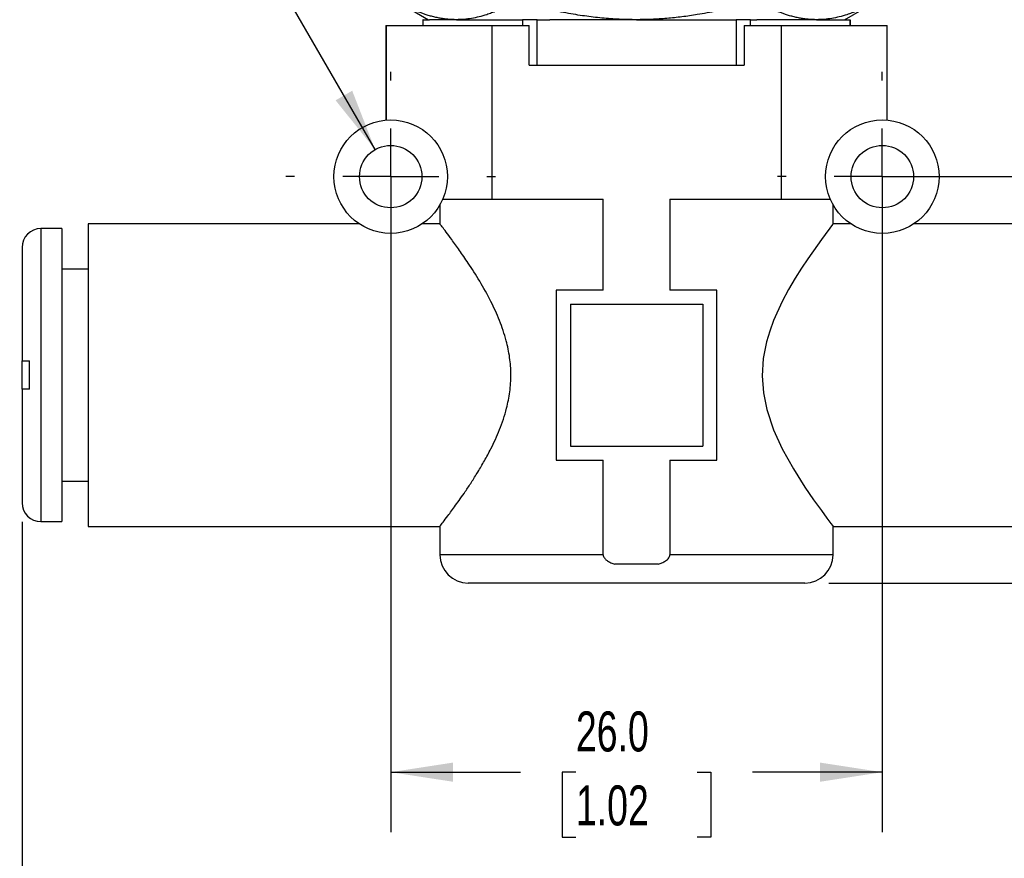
# Model space of a CAD drawing. Header units: millimetres. Extents: x 6 to 273, y 6 to 210.
# Tile 3 of 15: x 53 to 105, y 46 to 90. Entities that reach past the tile are written whole.
import ezdxf

# ---------------------------------------------------------------- set-up
doc = ezdxf.new("R2010")
doc.units = ezdxf.units.MM
doc.linetypes.add('SLD-Center', pattern=[19.05, 15.24, -1.27, 1.27, -1.27])
doc.linetypes.add('SLD-Solid', pattern=[0])
doc.layers.add('CENTER', color=40, linetype='SLD-Center')
doc.layers.add('DIMENSIONS', color=140, linetype='SLD-Solid', lineweight=25)
doc.styles.add('SLDTEXTSTYLE0', font='TXT', dxfattribs={"width": 0.7})
doc.dimstyles.new('SLDDIMSTYLE0', dxfattribs={"dimtxt": 2.158008, "dimasz": 3.302, "dimexe": 0, "dimexo": 0.0625, "dimgap": 0.539502, "dimtad": 0, "dimtih": 1, "dimtoh": 1, "dimdec": 1, "dimrnd": 1e-09, "dimzin": 12, "dimdsep": 46, "dimtxsty": 'SLDTEXTSTYLE0', "dimsah": 1, "dimcen": 0.09, "dimadec": 0, "dimazin": 3, "dimtfac": 1, "dimtdec": 1, "dimtofl": 0, "dimtmove": 0, "dimatfit": 3, "dimfxl": 0, "dimfrac": 2, "dimtolj": 1, "dimtzin": 12, "dimarcsym": 0})
doc.dimstyles.new('SLDDIMSTYLE1', dxfattribs={"dimtxt": 2.158008, "dimasz": 3.302, "dimexe": 0, "dimexo": 0.0625, "dimgap": 0.539502, "dimtad": 0, "dimtih": 1, "dimtoh": 1, "dimdec": 1, "dimrnd": 1e-09, "dimzin": 4, "dimdsep": 46, "dimtxsty": 'SLDTEXTSTYLE0', "dimsah": 1, "dimcen": 0.09, "dimadec": 0, "dimazin": 1, "dimtfac": 1, "dimtdec": 1, "dimtofl": 0, "dimtmove": 0, "dimatfit": 3, "dimfxl": 0, "dimfrac": 2, "dimtolj": 1, "dimtzin": 12, "dimarcsym": 0})
doc.dimstyles.new('SLDDIMSTYLE2', dxfattribs={"dimtxt": 2.158008, "dimasz": 3.302, "dimexe": 0, "dimexo": 0.0625, "dimgap": 0.539502, "dimtad": 0, "dimtih": 1, "dimtoh": 1, "dimdec": 1, "dimrnd": 1e-09, "dimzin": 12, "dimdsep": 46, "dimtxsty": 'SLDTEXTSTYLE0', "dimsah": 1, "dimcen": 0, "dimadec": 0, "dimazin": 3, "dimtfac": 1, "dimtdec": 1, "dimtofl": 0, "dimtmove": 0, "dimatfit": 3, "dimfxl": 0, "dimfrac": 2, "dimtolj": 1, "dimtzin": 12, "dimarcsym": 0})

# ---------------------------------------------------------------- blocks, each defined once
blk = doc.blocks.new('_D')
at = {"layer": 'DIMENSIONS'}
for p, q in [((100.303, 82.067), (131.741, 82.067)), ((128.566, 82.067), (128.566, 75.23)), ((125.36, 71.317), (124.635, 71.317)), ((124.635, 71.317), (124.635, 67.887)), ((131.773, 71.317), (132.497, 71.317)), ((132.497, 71.317), (132.497, 67.887)), ((124.635, 67.887), (125.36, 67.887)), ((132.497, 67.887), (131.773, 67.887)), ((128.566, 60.567), (128.566, 67.404)), ((96.203, 60.567), (131.741, 60.567))]:
    blk.add_line(p, q, dxfattribs=at)
for points in [[(128.566, 82.067), (128.058, 78.765), (129.074, 78.765)], [(128.566, 60.567), (129.074, 63.869), (128.058, 63.869)]]:
    blk.add_solid(points, dxfattribs=at)
at = {"layer": 'DIMENSIONS', "char_height": 2.1167, "attachment_point": 1, "style": 'SLDTEXTSTYLE0'}
for s, insert in [('21.5', (125.36, 74.529)), ('0.85', (125.36, 70.616))]:
    blk.add_mtext(s, dxfattribs=dict(at, insert=insert))
blk = doc.blocks.new('_D_1')
at = {"layer": 'DIMENSIONS'}
for p, q in [((92.23, 114.017), (143.741, 114.017)), ((140.566, 114.017), (140.566, 91.045)), ((137.36, 87.132), (136.635, 87.132)), ((136.635, 87.132), (136.635, 83.702)), ((143.773, 87.132), (144.497, 87.132)), ((144.497, 87.132), (144.497, 83.702)), ((136.635, 83.702), (137.36, 83.702)), ((144.497, 83.702), (143.773, 83.702)), ((140.566, 60.567), (140.566, 83.219)), ((96.203, 60.567), (143.741, 60.567))]:
    blk.add_line(p, q, dxfattribs=at)
for points in [[(140.566, 114.017), (140.058, 110.715), (141.074, 110.715)], [(140.566, 60.567), (141.074, 63.869), (140.058, 63.869)]]:
    blk.add_solid(points, dxfattribs=at)
at = {"layer": 'DIMENSIONS', "char_height": 2.1167, "attachment_point": 1, "style": 'SLDTEXTSTYLE0'}
for s, insert in [('53.5', (137.36, 90.344)), ('2.10', (137.36, 86.431))]:
    blk.add_mtext(s, dxfattribs=dict(at, insert=insert))
blk = doc.blocks.new('_D_2')
at = {"layer": 'DIMENSIONS'}
for p, q in [((73.033, 80.797), (73.033, 47.392)), ((99.033, 80.797), (99.033, 47.392)), ((73.033, 50.567), (79.903, 50.567)), ((82.827, 50.567), (82.102, 50.567)), ((82.102, 50.567), (82.102, 47.137)), ((89.24, 50.567), (89.964, 50.567)), ((89.964, 50.567), (89.964, 47.137)), ((99.033, 50.567), (92.164, 50.567)), ((82.102, 47.137), (82.827, 47.137)), ((89.964, 47.137), (89.24, 47.137))]:
    blk.add_line(p, q, dxfattribs=at)
for points in [[(73.033, 50.567), (76.335, 50.059), (76.335, 51.075)], [(99.033, 50.567), (95.731, 51.075), (95.731, 50.059)]]:
    blk.add_solid(points, dxfattribs=at)
at = {"layer": 'DIMENSIONS', "char_height": 2.1167, "attachment_point": 1, "style": 'SLDTEXTSTYLE0'}
for s, insert in [('26.0', (82.827, 53.779)), ('1.02', (82.827, 49.866))]:
    blk.add_mtext(s, dxfattribs=dict(at, insert=insert))
blk = doc.blocks.new('_D_3')
at = {"layer": 'DIMENSIONS'}
for p, q in [((53.533, 63.806), (53.533, 35.392)), ((118.533, 63.806), (118.533, 35.392)), ((53.533, 38.567), (79.903, 38.567)), ((82.827, 38.567), (82.102, 38.567)), ((82.102, 38.567), (82.102, 35.137)), ((89.24, 38.567), (89.964, 38.567)), ((89.964, 38.567), (89.964, 35.137)), ((118.533, 38.567), (92.164, 38.567)), ((82.102, 35.137), (82.827, 35.137)), ((89.964, 35.137), (89.24, 35.137))]:
    blk.add_line(p, q, dxfattribs=at)
for points in [[(53.533, 38.567), (56.835, 38.059), (56.835, 39.075)], [(118.533, 38.567), (115.231, 39.075), (115.231, 38.059)]]:
    blk.add_solid(points, dxfattribs=at)
at = {"layer": 'DIMENSIONS', "char_height": 2.1167, "attachment_point": 1, "style": 'SLDTEXTSTYLE0'}
for s, insert in [('65.0', (82.827, 41.779)), ('2.56', (82.827, 37.866))]:
    blk.add_mtext(s, dxfattribs=dict(at, insert=insert))
blk = doc.blocks.new('_D_4')
at = {"layer": 'DIMENSIONS'}
for p, q in [((48.121, 102.359), (47.397, 102.359)), ((47.397, 102.359), (47.397, 98.929)), ((54.534, 102.359), (55.259, 102.359)), ((55.259, 102.359), (55.259, 98.929)), ((63.127, 99.225), (57.571, 99.225)), ((72.208, 83.496), (63.127, 99.225)), ((47.397, 98.929), (48.121, 98.929)), ((55.259, 98.929), (54.534, 98.929))]:
    blk.add_line(p, q, dxfattribs=at)
blk.add_solid([(72.208, 83.496), (70.997, 86.61), (70.118, 86.102)], dxfattribs=at)
at = {"layer": 'DIMENSIONS', "char_height": 2.1167, "attachment_point": 1, "style": 'SLDTEXTSTYLE0'}
for s, insert in [('%%c', (47.39, 105.571)), ('3.3', (50.648, 105.571)), ('0.13', (48.121, 101.658)), ('X2', (49.464, 97.745))]:
    blk.add_mtext(s, dxfattribs=dict(at, insert=insert))
blk = doc.blocks.new('SW_CENTERMARKSYMBOL_0')
at = {"layer": 'CENTER', "color": 0}
for p, q in [((0, 5.08), (0, 5.54)), ((0, 0), (0, 2.54)), ((-5.08, 0), (-5.54, 0)), ((0, 0), (-2.54, 0)), ((0, 0), (0, -2.54)), ((0, 0), (2.54, 0)), ((5.08, 0), (5.54, 0)), ((0, -5.08), (0, -5.54))]:
    blk.add_line(p, q, dxfattribs=at)
blk = doc.blocks.new('SW_CENTERMARKSYMBOL_1')
at = {"layer": 'CENTER', "color": 0}
for p, q in [((0, 5.08), (0, 5.54)), ((0, 0), (0, 2.54)), ((-5.08, 0), (-5.54, 0)), ((0, 0), (-2.54, 0)), ((0, 0), (0, -2.54)), ((0, 0), (2.54, 0)), ((5.08, 0), (5.54, 0)), ((0, -5.08), (0, -5.54))]:
    blk.add_line(p, q, dxfattribs=at)

msp = doc.modelspace()

# ---------------------------------------------------------------- linework, layer by layer
for p, q in [((73.332, 91.35), (75.033, 90.367)), ((97.033, 90.367), (98.735, 91.35)), ((74.733, 90.367), (74.733, 90.067)), ((74.742, 90.367), (74.733, 90.367)), ((74.742, 90.067), (74.742, 90.367)), ((74.742, 90.367), (75.082, 90.367)), ((76.507, 90.367), (75.082, 90.367)), ((76.507, 90.367), (79.664, 90.367)), ((79.664, 90.367), (80.004, 90.367)), ((80.004, 90.367), (80.004, 90.067)), ((80.771, 90.367), (80.004, 90.367)), ((80.771, 87.967), (80.771, 90.367)), ((80.771, 90.367), (81.451, 90.367)), ((86.033, 90.367), (81.451, 90.367)), ((86.033, 90.367), (90.616, 90.367)), ((90.616, 90.367), (91.296, 90.367)), ((91.296, 90.367), (91.296, 87.967)), ((92.063, 90.367), (91.296, 90.367)), ((92.063, 90.067), (92.063, 90.367)), ((92.063, 90.367), (92.402, 90.367)), ((95.56, 90.367), (92.402, 90.367)), ((95.56, 90.367), (96.985, 90.367)), ((96.985, 90.367), (97.325, 90.367)), ((97.325, 90.367), (97.325, 90.067)), ((97.333, 90.367), (97.325, 90.367)), ((97.333, 90.067), (97.333, 90.367)), ((72.783, 90.067), (72.783, 85.057)), ((72.783, 90.067), (72.796, 90.067)), ((72.796, 90.067), (72.796, 85.058)), ((72.796, 90.067), (78.384, 90.067)), ((78.384, 90.067), (78.384, 80.867)), ((78.384, 90.067), (80.347, 90.067)), ((80.347, 87.967), (80.347, 90.067)), ((91.72, 90.067), (91.72, 87.967)), ((91.72, 90.067), (93.683, 90.067)), ((93.683, 90.067), (93.683, 80.867)), ((93.683, 90.067), (99.271, 90.067)), ((99.271, 90.067), (99.271, 85.058)), ((99.271, 90.067), (99.283, 90.067)), ((99.283, 85.057), (99.283, 90.067)), ((80.347, 87.967), (91.72, 87.967)), ((75.783, 80.867), (78.384, 80.867)), ((78.384, 80.867), (84.273, 80.867)), ((84.273, 76.067), (84.273, 80.867)), ((87.793, 80.867), (93.683, 80.867)), ((87.793, 80.867), (87.793, 76.067)), ((93.683, 80.867), (96.284, 80.867)), ((75.633, 80.57), (75.633, 79.547)), ((96.433, 79.549), (96.433, 80.57)), ((55.633, 79.317), (54.533, 79.317)), ((54.533, 79.317), (54.533, 63.817)), ((55.633, 79.317), (55.633, 63.817)), ((71.375, 79.567), (57.033, 79.567)), ((57.033, 79.567), (57.033, 63.567)), ((75.649, 79.567), (74.692, 79.567)), ((97.375, 79.567), (96.433, 79.567)), ((115.033, 79.567), (100.692, 79.567)), ((53.533, 78.317), (53.533, 78.237)), ((53.533, 78.059), (53.533, 72.317)), ((57.033, 77.167), (55.633, 77.167)), ((81.783, 76.067), (81.783, 67.067)), ((84.273, 76.067), (81.783, 76.067)), ((90.283, 76.067), (87.793, 76.067)), ((90.283, 67.067), (90.283, 76.067)), ((82.533, 75.317), (89.533, 75.317)), ((82.533, 75.317), (82.533, 67.817)), ((89.533, 75.317), (89.533, 67.817)), ((53.533, 70.817), (53.533, 72.317)), ((53.933, 70.817), (53.933, 72.317)), ((53.533, 70.817), (53.533, 65.076)), ((82.533, 67.817), (89.533, 67.817)), ((81.783, 67.067), (84.273, 67.067)), ((84.273, 62.067), (84.273, 67.067)), ((87.793, 67.067), (90.283, 67.067)), ((87.793, 67.067), (87.793, 62.067)), ((55.633, 65.967), (57.033, 65.967)), ((53.533, 64.897), (53.533, 64.817)), ((54.533, 63.817), (55.633, 63.817)), ((57.033, 63.567), (75.633, 63.567)), ((75.633, 63.585), (75.633, 62.067)), ((96.433, 62.067), (96.433, 63.567)), ((96.433, 63.567), (115.033, 63.567)), ((84.273, 62.067), (75.633, 62.067)), ((96.433, 62.067), (87.793, 62.067)), ((87.183, 61.567), (84.884, 61.567)), ((94.933, 60.567), (77.133, 60.567))]:
    msp.add_line(p, q)
at = {"flags": 128}
msp.add_lwpolyline([(96.42, 79.549), (96.403, 79.527), (96.261, 79.342), (96.006, 79.003), (95.816, 78.746), (95.599, 78.448), (95.09, 77.72), (94.763, 77.228), (94.425, 76.692), (94.076, 76.097), (93.735, 75.459), (93.277, 74.449), (93.075, 73.897), (92.907, 73.323), (92.737, 72.452), (92.679, 71.531), (92.743, 70.639), (92.923, 69.748), (93.278, 68.681), (93.735, 67.674), (94.327, 66.604), (94.935, 65.644), (95.397, 64.971), (95.808, 64.399), (96.101, 64.004), (96.313, 63.724), (96.403, 63.607), (96.433, 63.567), (96.433, 63.567)], dxfattribs=at)
for centre, radius in [((73.033, 82.067), 3), ((99.033, 82.067), 3), ((73.033, 82.067), 1.65), ((99.033, 82.067), 1.65)]:
    msp.add_circle(centre, radius)
for centre, radius, start, end in [((54.533, 78.317), 1, 90, 180), ((54.533, 64.817), 1, 180, 270), ((77.133, 62.067), 1.5, 180, 270), ((94.933, 62.067), 1.5, 270, 0)]:
    msp.add_arc(centre, radius, start, end)
for points, knots in [([(76.507, 90.367), (76.431, 90.368), (76.279, 90.37), (76.051, 90.387), (75.823, 90.414), (75.595, 90.452), (75.366, 90.501), (75.135, 90.56), (74.807, 90.659), (74.383, 90.817), (73.859, 91.056), (73.509, 91.251), (73.332, 91.35)], [0, 0, 0, 0, 0.0709901, 0.1416544, 0.2122705, 0.2831114, 0.3544436, 0.4265242, 0.4995995, 0.6623696, 0.8285869, 1, 1, 1, 1]), ([(79.683, 91.35), (79.593, 91.299), (79.416, 91.198), (79.151, 91.061), (78.888, 90.935), (78.628, 90.821), (78.369, 90.72), (78.062, 90.613), (77.708, 90.511), (77.307, 90.428), (76.907, 90.377), (76.641, 90.37), (76.507, 90.367)], [0, 0, 0, 0, 0.086462, 0.171419, 0.255059, 0.337593, 0.419248, 0.500271, 0.627436, 0.752178, 0.87588, 1, 1, 1, 1]), ([(86.033, 90.367), (85.88, 90.368), (85.575, 90.37), (85.117, 90.387), (84.661, 90.414), (84.204, 90.452), (83.745, 90.501), (83.282, 90.561), (82.628, 90.66), (81.78, 90.818), (80.734, 91.057), (80.037, 91.251), (79.683, 91.35)], [0, 0, 0, 0, 0.071239, 0.142132, 0.21296, 0.283998, 0.355513, 0.427765, 0.501001, 0.663246, 0.828999, 1, 1, 1, 1]), ([(92.384, 91.35), (92.206, 91.299), (91.852, 91.199), (91.323, 91.061), (90.799, 90.936), (90.28, 90.822), (89.764, 90.721), (89.15, 90.614), (88.441, 90.512), (87.636, 90.429), (86.835, 90.377), (86.301, 90.37), (86.033, 90.367)], [0, 0, 0, 0, 0.0862709, 0.1710363, 0.2544847, 0.3368238, 0.4182805, 0.4991002, 0.62655, 0.7515762, 0.8755707, 1, 1, 1, 1]), ([(95.56, 90.367), (95.483, 90.368), (95.331, 90.37), (95.103, 90.387), (94.875, 90.414), (94.648, 90.452), (94.419, 90.501), (94.189, 90.56), (93.862, 90.659), (93.436, 90.817), (92.911, 91.056), (92.562, 91.251), (92.384, 91.35)], [0, 0, 0, 0, 0.07099, 0.141654, 0.21227, 0.283111, 0.354444, 0.426524, 0.4996, 0.66237, 0.828587, 1, 1, 1, 1]), ([(98.735, 91.35), (98.646, 91.299), (98.469, 91.198), (98.203, 91.061), (97.941, 90.935), (97.681, 90.821), (97.422, 90.72), (97.116, 90.613), (96.761, 90.511), (96.359, 90.428), (95.959, 90.377), (95.693, 90.37), (95.56, 90.367)], [0, 0, 0, 0, 0.086462, 0.171419, 0.255059, 0.337593, 0.419248, 0.500271, 0.627436, 0.752178, 0.87588, 1, 1, 1, 1]), ([(75.647, 63.585), (75.648, 63.585), (75.649, 63.587), (75.793, 63.774), (76.009, 64.06), (76.247, 64.381), (76.54, 64.785), (76.897, 65.291), (77.302, 65.899), (77.645, 66.441), (77.993, 67.03), (78.388, 67.766), (78.73, 68.506), (78.997, 69.233), (79.193, 69.895), (79.35, 70.686), (79.409, 71.594), (79.342, 72.508), (79.142, 73.474), (78.8, 74.477), (78.311, 75.535), (77.735, 76.559), (77.162, 77.455), (76.658, 78.186), (76.261, 78.735), (75.948, 79.154), (75.74, 79.429), (75.633, 79.567), (75.645, 79.552), (75.649, 79.547)], [0, 0, 0, 0, 0.030186, 0.072283, 0.115605, 0.140664, 0.165726, 0.217235, 0.247521, 0.277809, 0.308978, 0.340143, 0.385733, 0.409105, 0.43247, 0.466461, 0.501397, 0.535291, 0.570176, 0.614503, 0.65998, 0.713527, 0.768268, 0.812868, 0.858318, 0.898584, 0.939766, 0.981635, 1, 1, 1, 1]), ([(53.533, 78.237), (53.534, 78.237), (53.534, 78.237), (53.544, 78.237), (53.548, 78.237)], [0, 0, 0, 0, 0.5024433, 1, 1, 1, 1]), ([(53.533, 72.317), (53.534, 72.317), (53.536, 72.317), (53.552, 72.317), (53.577, 72.317), (53.61, 72.317), (53.65, 72.317), (53.697, 72.317), (53.75, 72.317), (53.807, 72.317), (53.868, 72.317), (53.912, 72.317), (53.933, 72.317)], [0, 0, 0, 0, 0.111015, 0.219584, 0.325707, 0.429381, 0.530605, 0.62938, 0.725705, 0.819582, 0.911013, 1, 1, 1, 1]), ([(53.933, 70.817), (53.909, 70.817), (53.861, 70.817), (53.794, 70.817), (53.731, 70.817), (53.675, 70.817), (53.627, 70.817), (53.587, 70.817), (53.557, 70.817), (53.537, 70.817), (53.535, 70.817), (53.533, 70.817)], [0, 0, 0, 0, 0.099027, 0.201071, 0.306135, 0.414222, 0.525333, 0.639468, 0.756625, 0.876803, 1, 1, 1, 1]), ([(53.548, 64.897), (53.545, 64.897), (53.538, 64.897), (53.534, 64.897), (53.534, 64.897), (53.533, 64.897)], [0, 0, 0, 0, 0.33131, 0.664352, 1, 1, 1, 1]), ([(84.273, 62.067), (84.274, 62.05), (84.276, 62.017), (84.291, 61.967), (84.316, 61.919), (84.349, 61.872), (84.393, 61.825), (84.445, 61.78), (84.535, 61.714), (84.681, 61.636), (84.813, 61.592), (84.884, 61.567)], [0, 0, 0, 0, 0.059462, 0.120142, 0.184069, 0.252985, 0.328288, 0.411053, 0.502091, 0.728351, 1, 1, 1, 1]), ([(87.183, 61.567), (87.217, 61.578), (87.283, 61.6), (87.381, 61.638), (87.473, 61.683), (87.57, 61.74), (87.661, 61.809), (87.736, 61.89), (87.784, 61.977), (87.791, 62.038), (87.793, 62.067)], [0, 0, 0, 0, 0.131254, 0.248058, 0.3758, 0.499708, 0.652315, 0.781948, 0.894785, 1, 1, 1, 1])]:
    msp.add_open_spline(points, degree=3, knots=knots)
for points in [[(53.548, 78.237), (53.538, 78.178), (53.533, 78.119), (53.533, 78.059)], [(53.533, 65.076), (53.533, 65.016), (53.538, 64.956), (53.548, 64.897)]]:
    msp.add_open_spline(points, degree=3)

# ---------------------------------------------------------------- block references
at = {"layer": 'CENTER'}
for name, p in [('SW_CENTERMARKSYMBOL_0', (73.033, 82.067)), ('SW_CENTERMARKSYMBOL_1', (99.033, 82.067))]:
    msp.add_blockref(name, p, dxfattribs=at)

# ---------------------------------------------------------------- dimensions: what is measured, and where the dimension line sits
at = {"layer": 'DIMENSIONS'}
for base, p1, p2, picture, middle in [((140.566446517, 114.017054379), (94.933457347, 60.567054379), (90.960432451, 114.017054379), '_D_1', (140.566446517, 87.131987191)), ((128.566, 82.067), (94.933, 60.567), (99.033, 82.067), '_D', (128.566, 71.317))]:
    dim = msp.add_linear_dim(base=base, p1=p1, p2=p2, angle=90, dimstyle='SLDDIMSTYLE0', dxfattribs=at)
    dim.commit()
    dim.dimension.update_dxf_attribs({"geometry": picture, "text_midpoint": middle, "dimtype": 160})
dim = msp.add_diameter_dim_2p(p1=(73.858, 80.638), p2=(72.208, 83.496), text='<>\\PX2', dimstyle='SLDDIMSTYLE2', dxfattribs=at)
dim.commit()
dim.dimension.update_dxf_attribs({"geometry": '_D_4', "text_midpoint": (51.328, 100.34), "dimtype": 163})
for base, p1, p2, picture, middle in [((73.033, 50.567), (99.033, 82.067), (73.033, 82.067), '_D_2', (86.033, 50.567)), ((53.533, 38.567), (118.533, 65.076), (53.533, 65.076), '_D_3', (86.033, 38.567))]:
    dim = msp.add_linear_dim(base=base, p1=p1, p2=p2, dimstyle='SLDDIMSTYLE1', dxfattribs=at)
    dim.commit()
    dim.dimension.update_dxf_attribs({"geometry": picture, "text_midpoint": middle, "dimtype": 160})

doc.saveas('drawing.dxf')
